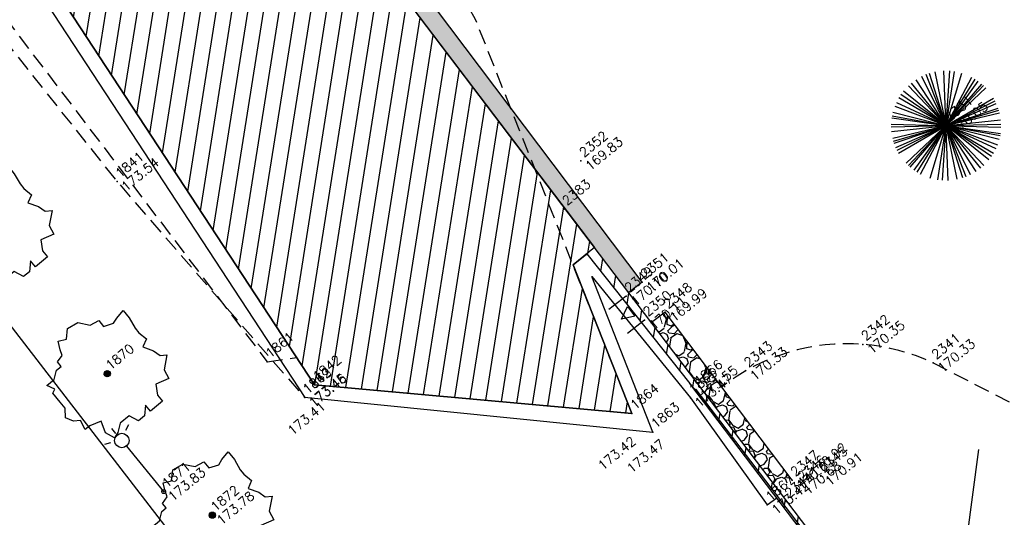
# Model space of a CAD drawing. Header units: feet. Extents: x 529188 to 529675, y 139816 to 140273.
# Tile 10 of 118: x 529319 to 529351, y 140005 to 140021. Entities that reach past the tile are written whole.
import ezdxf
from ezdxf.enums import TextEntityAlignment as Align

# ---------------------------------------------------------------- set-up
doc = ezdxf.new("R2010")
doc.units = ezdxf.units.FT
doc.header["$LTSCALE"] = 2
doc.header["$MEASUREMENT"] = 0
doc.header["$PDSIZE"] = 0.1
doc.linetypes.add('CACHE', pattern=[0.375, 0.25, -0.125])
doc.linetypes.add('CONTINU', pattern=[0])
doc.layers.get('0').update_dxf_attribs({"linetype": 'CONTINUOUS'})
for name, color, linetype in [('ARBRES', 70, 'CONTINUOUS'), ('BATI', 10, 'CONTINUOUS'), ('BATI-HACHURES', 30, 'CONTINUOUS'), ('BORD_TOIT', 244, 'CACHE'), ('BORDURETTE', 20, 'CONTINUOUS'), ('CLOTURE', 1, 'CONTINUOUS'), ('ECLAIRAGE', 220, 'CONTINUOUS'), ('LIM_HERBE', 83, 'CACHE'), ('PORTES', 14, 'CONTINUOUS'), ('TALUS', 40, 'CONTINUOUS'), ('TALUS_BAS', 40, 'CACHE'), ('TOPOALT', 3, 'CONTINUOUS'), ('TOPOJIS', 7, 'CONTINUOUS'), ('TOPOJIS-GELE', 7, 'CONTINUOUS'), ('TOPOMAT', 142, 'CONTINUOUS')]:
    doc.layers.add(name, color=color, linetype=linetype)
doc.styles.get("Standard").update_dxf_attribs({"font": 'ROMANS.SHX'})

# ---------------------------------------------------------------- blocks, each defined once
blk = doc.blocks.new('TCPOINT')
at = {"color": 0}
blk.add_point((0, 0), dxfattribs=at)
at = {"layer": 'TOPOALT'}
blk.add_attdef('ALT', text='', height=0.3, dxfattribs=at).set_placement((0.1, -0.1), align=Align.TOP_LEFT)
at = {"layer": 'TOPOMAT'}
blk.add_attdef('MAT', (0.1, 0.1), '', height=0.3, dxfattribs=at)
blk = doc.blocks.new('189')
h = blk.add_hatch()
h.set_pattern_fill('ANSI31', color=256, scale=0.2, style=0)
h.set_pattern_definition([(45, (-527485.0704610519, -148351.7323628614), (-0.01767766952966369, 0.01767766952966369), [])])
edge = h.paths.add_edge_path()
edge.add_arc((0, 0), 0.1, 0, 360)
for p, q in [((-0.3113480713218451, 1.68127958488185), (-0.06226961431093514, 1.930358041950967)), ((-0.06226961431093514, 1.930358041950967), (0.3113480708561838, 1.868088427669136)), ((-0.6849657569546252, 1.55674035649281), (-0.560426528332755, 1.805818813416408)), ((-0.560426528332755, 1.805818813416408), (-0.3113480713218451, 1.68127958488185)), ((0.3113480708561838, 1.868088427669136), (0.5604265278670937, 1.55674035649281)), ((-0.9963138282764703, 1.307661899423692), (-0.7472353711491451, 1.36993151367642)), ((-0.9963138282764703, 1.120853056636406), (-0.9963138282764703, 1.307661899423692)), ((-0.7472353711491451, 1.36993151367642), (-0.6849657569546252, 1.55674035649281)), ((0.5604265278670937, 1.55674035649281), (0.8717745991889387, 1.494470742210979)), ((0.8717745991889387, 1.494470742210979), (0.8717745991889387, 1.245392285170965)), ((-1.43220112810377, 0.9340442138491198), (-1.183122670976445, 1.120853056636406)), ((-1.183122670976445, 1.120853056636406), (-0.9963138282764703, 1.120853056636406)), ((0.8717745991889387, 1.245392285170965), (1.183122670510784, 1.120853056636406)), ((1.183122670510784, 1.120853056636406), (1.369931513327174, 1.183122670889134)), ((1.369931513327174, 1.183122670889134), (1.681279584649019, 1.245392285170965)), ((1.681279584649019, 1.245392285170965), (1.681279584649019, 0.9340442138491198)), ((-1.743549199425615, 0.9340442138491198), (-1.43220112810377, 0.9340442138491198)), ((-1.61900997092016, 0.6849657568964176), (-1.743549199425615, 0.9340442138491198)), ((-1.743549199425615, 0.6226961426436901), (-1.61900997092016, 0.6849657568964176)), ((1.681279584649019, 0.9340442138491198), (1.619009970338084, 0.5604265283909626)), ((-1.743549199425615, 0.2490784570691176), (-1.743549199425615, 0.6226961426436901)), ((1.619009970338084, 0.5604265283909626), (1.619009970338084, 0.3736176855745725)), ((1.619009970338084, 0.3736176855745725), (1.681279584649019, 0.06226961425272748)), ((-1.930358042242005, -0.2490784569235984), (-1.743549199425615, 0)), ((-1.743549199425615, 0), (-1.743549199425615, 0.2490784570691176)), ((1.681279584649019, 0.06226961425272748), (1.432201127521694, -0.06226961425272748)), ((-1.805818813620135, -0.498156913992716), (-1.930358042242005, -0.2490784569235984)), ((1.432201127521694, -0.06226961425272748), (1.619009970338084, -0.3736176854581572)), ((-1.61900997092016, -0.6226961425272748), (-1.805818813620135, -0.498156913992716)), ((-1.68127958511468, -0.9340442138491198), (-1.61900997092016, -0.6226961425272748)), ((1.619009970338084, -0.3736176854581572), (1.681279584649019, -0.6226961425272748)), ((1.681279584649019, -0.6226961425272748), (1.868088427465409, -0.7472353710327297)), ((-1.49447074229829, -0.9340442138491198), (-1.68127958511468, -0.9340442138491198)), ((-1.120853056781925, -1.058583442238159), (-1.49447074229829, -0.9340442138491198)), ((1.868088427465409, -0.7472353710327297), (1.494470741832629, -1.058583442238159)), ((-1.24539228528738, -1.432201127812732), (-1.120853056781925, -1.058583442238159)), ((0.9963138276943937, -1.245392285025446), (0.8095049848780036, -1.556740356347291)), ((1.432201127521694, -1.369931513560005), (0.9963138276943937, -1.245392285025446)), ((1.494470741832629, -1.058583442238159), (1.432201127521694, -1.369931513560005)), ((-1.120853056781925, -1.743549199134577), (-1.24539228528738, -1.432201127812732)), ((-0.6849657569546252, -1.494470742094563), (-0.9340442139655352, -1.68127958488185)), ((-0.3113480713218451, -1.494470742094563), (-0.6849657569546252, -1.494470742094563)), ((-0.1868088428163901, -1.805818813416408), (-0.3113480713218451, -1.494470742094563)), ((0.3113480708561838, -1.556740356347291), (0.06226961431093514, -1.805818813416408)), ((0.3113480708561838, -1.805818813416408), (0.3113480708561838, -1.556740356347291)), ((0.8095049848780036, -1.556740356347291), (0.8095049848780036, -1.805818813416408)), ((-0.9340442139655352, -1.68127958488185), (-1.120853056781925, -1.743549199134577)), ((0.06226961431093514, -1.805818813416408), (-0.1868088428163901, -1.805818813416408)), ((0.8095049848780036, -1.805818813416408), (0.3113480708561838, -1.805818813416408))]:
    blk.add_line(p, q)
blk.add_circle((0, 0), 0.1)
blk = doc.blocks.new('425')
at = {"ltscale": 3}
for p, q in [((-0.005544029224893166, 2.407491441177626), (-0.005544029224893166, 2.620921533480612)), ((0, 1.885346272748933), (0, 0))]:
    blk.add_line(p, q, dxfattribs=at)
at = {"linetype": 'CONTINU', "ltscale": 3}
for p, q in [((-0.3235438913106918, 2.290787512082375), (-0.5124435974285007, 2.37640800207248)), ((0.3124558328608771, 2.290787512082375), (0.5013555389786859, 2.37640800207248))]:
    blk.add_line(p, q, dxfattribs=at)
for centre, radius in [((0, 2.117915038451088), 0.2325687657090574), ((0, 0), 0.06209261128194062)]:
    blk.add_circle(centre, radius, dxfattribs=at)
blk = doc.blocks.new('192')
for p, q in [((-0.7681067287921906, 1.58375306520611), (0.7680246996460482, -1.583583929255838)), ((-0.6474089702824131, -1.636802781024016), (0.6473398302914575, 1.636627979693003)), ((0.6096374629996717, -1.651243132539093), (-0.6095723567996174, 1.651066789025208)), ((-0.545113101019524, -1.673652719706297), (0.54505488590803, 1.67347398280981)), ((0.4945042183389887, -1.689297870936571), (-0.4944514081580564, 1.689117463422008)), ((-0.3985733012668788, -1.714468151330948), (0.3985307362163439, 1.7142850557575)), ((0.3612881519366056, -1.722710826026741), (-0.3612495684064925, 1.722526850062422)), ((-0.1863763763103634, -1.750292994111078), (0.1863564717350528, 1.750106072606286)), ((0.1289619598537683, -1.755457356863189), (-0.1289481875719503, 1.755269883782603)), ((0, -1.760187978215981), (0, 1.759999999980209)), ((-1.202800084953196, -1.285120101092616), (1.202671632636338, 1.2849828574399)), ((-1.188758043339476, 1.298120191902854), (1.188631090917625, -1.297981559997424)), ((-1.138310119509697, 1.342576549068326), (1.138188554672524, -1.342433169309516)), ((-1.062218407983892, -1.403550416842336), (1.062104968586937, 1.403400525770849)), ((-1.045927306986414, 1.415732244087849), (1.045815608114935, -1.415581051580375)), ((-0.8792682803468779, 1.524843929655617), (0.8791743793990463, -1.524681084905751)), ((-0.8218147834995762, -1.556561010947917), (0.8217270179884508, 1.556394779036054)), ((-1.473230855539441, 0.9632510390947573), (1.473073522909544, -0.963148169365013)), ((-1.462339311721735, -0.9797068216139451), (1.462183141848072, 0.9796021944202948)), ((-1.389329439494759, 1.08075225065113), (1.389181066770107, -1.080636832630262)), ((-1.329362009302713, 1.153715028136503), (1.32922004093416, -1.153591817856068)), ((-1.308887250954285, -1.176892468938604), (1.308747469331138, 1.176766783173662)), ((-1.623640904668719, -0.679744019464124), (1.623467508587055, 0.6796714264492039)), ((-1.621306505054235, 0.6852933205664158), (1.621133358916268, -0.6852201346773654)), ((-1.583222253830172, 0.7692002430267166), (1.583053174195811, -0.7691180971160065)), ((-1.71789659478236, 0.3835270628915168), (1.717713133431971, -0.3834861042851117)), ((-1.701300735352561, -0.4514836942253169), (1.701119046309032, 0.451435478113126)), ((-1.695044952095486, 0.4744305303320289), (1.694863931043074, -0.474379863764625)), ((-1.66666008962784, -0.5661323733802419), (1.666482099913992, 0.5660719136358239)), ((-1.64661944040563, 0.6220177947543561), (1.646443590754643, -0.621951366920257)), ((-1.755651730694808, -0.1262882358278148), (1.755464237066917, 0.1262747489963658)), ((-1.745061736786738, -0.2302634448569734), (1.744875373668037, 0.2302388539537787)), ((-1.737083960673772, 0.2842552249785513), (1.736898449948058, -0.2842248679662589)), ((-1.734205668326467, -0.3013178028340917), (1.734020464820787, 0.3012856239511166)), ((0, 0), (1.138188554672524, -1.342433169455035))]:
    blk.add_line(p, q)
blk = doc.blocks.new('*X27')
at = {"color": 0}
for p, q in [((527495.8564824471, 148357.8222662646), (527495.8711237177, 148357.8369075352)), ((527495.8564824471, 148357.7869109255), (527495.8946939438, 148357.8251224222)), ((527495.8564824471, 148357.7515555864), (527495.91826417, 148357.8133373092)), ((527495.8564824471, 148357.7162002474), (527495.941834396, 148357.8015521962)), ((527495.8564824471, 148357.6808449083), (527495.965404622, 148357.7897670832)), ((527495.8564824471, 148357.6454895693), (527495.9889748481, 148357.7779819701)), ((527495.8564824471, 148357.6101342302), (527496.0125450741, 148357.7661968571)), ((527495.8564824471, 148357.5747788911), (527496.0361153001, 148357.7544117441)), ((527495.8564824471, 148357.5394235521), (527496.0596855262, 148357.7426266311)), ((527495.8564824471, 148357.504068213), (527496.0832557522, 148357.7308415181)), ((527495.8564824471, 148357.468712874), (527496.1068259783, 148357.7190564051)), ((527495.8782237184, 148357.4550988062), (527496.1303962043, 148357.707271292)), ((527495.9489343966, 148357.4904541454), (527496.1539664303, 148357.695486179)), ((527496.0196450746, 148357.5258094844), (527496.1775366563, 148357.683701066)), ((527496.0903557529, 148357.5611648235), (527496.2011068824, 148357.671915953)), ((527496.161066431, 148357.5965201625), (527496.2246771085, 148357.66013084)), ((527496.2317771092, 148357.6318755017), (527496.2482473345, 148357.648345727))]:
    blk.add_line(p, q, dxfattribs=at)
blk = doc.blocks.new('320')
for p, q in [((0, 0), (0, -0.6999930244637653)), ((1, 0), (1, -0.6999930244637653)), ((0.5, -0.5715549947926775), (0.2999999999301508, -0.1715549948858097)), ((0.2999999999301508, -0.1715549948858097), (0.7000000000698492, -0.1715549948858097)), ((0.7000000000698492, -0.1715549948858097), (0.5, -0.5715549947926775))]:
    blk.add_line(p, q)
at = {"rotation": 269.9999999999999}
blk.add_blockref('*X27', (-148357.1442281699, 527495.6849274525), dxfattribs=at)

msp = doc.modelspace()

# ---------------------------------------------------------------- hatches: boundary and pattern name
h = msp.add_hatch()
h.set_pattern_fill('GRAVEL', color=254, angle=39.33073407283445, style=0)
h.set_pattern_definition([(267.3435340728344, (529324.4788173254, 140024.3612451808), (-0.4838376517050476, -12.03187005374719), [0.134536, -13.319088]), (224.3004340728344, (529324.4725818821, 140024.2268535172), (8.648214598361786, 8.379044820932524), [0.230868, -22.855925]), (171.8411340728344, (529324.3073527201, 140024.0656104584), (14.70675643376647, -2.170557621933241), [0.162788, -16.116032]), (306.6044340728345, (529324.1641365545, 140023.6250549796), (-11.90242047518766, 16.10380050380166), [0.210238, -20.813558]), (332.1644340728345, (529324.2894986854, 140023.4562819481), (-11.47305765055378, 6.113015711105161), [0.206155, -20.409373]), (36.60443407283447, (529324.4717999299, 140023.3600205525), (-16.10380050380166, -11.90242047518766), [0.210238, -20.813558]), (77.02493407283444, (529324.6405729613, 140023.4853826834), (-3.717557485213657, -15.97434710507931), [0.2780289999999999, -27.524849]), (111.5860340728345, (529324.7029977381, 140023.7563128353), (-8.528996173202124, 21.45358266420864), [0.262488, -25.986321]), (160.7603340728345, (529324.6064287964, 140024.0003915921), (-14.42735240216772, 4.985128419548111), [0.21095, -20.884073]), (214.5671340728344, (529324.4072605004, 140024.0699041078), (9.142295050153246, 6.198261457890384), [0.240832, -11.800763]), (261.7281340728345, (529324.2089444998, 140023.9332631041), (-2.310260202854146, -16.11405287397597), [0.311448, -30.833375]), (178.1448340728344, (529324.936239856, 140024.244777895), (-9.217278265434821, 0.2044269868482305), [0.106301, -10.523844]), (210.7999340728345, (529324.8299941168, 140024.248219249), (11.32309994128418, 6.692338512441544), [0.202237, -20.021511]), (264.3307340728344, (529324.6562801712, 140024.1446650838), (0.6337960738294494, -0.7735005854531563), [0.141421, -1.272792]), (242.5293340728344, (529324.5260796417, 140024.1931194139), (2.599908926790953, 4.715980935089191), [0.076158, -7.539615]), (331.1321340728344, (529324.4909484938, 140024.1255486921), (-2.674888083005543, 1.686705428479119), [0.107703, -5.277462]), (70.29453407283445, (529324.5852680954, 140024.0735504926), (1.052906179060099, 3.448388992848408), [0.174929, -5.656022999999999]), (200.8958340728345, (529324.6442515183, 140024.2382349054), (2.180795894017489, 0.4940929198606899), [0.126491, -3.035787]), (55.72023407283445, (529324.042318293, 140023.7579470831), (5.833622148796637, 8.65845556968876), [0.1772, -17.542845]), (109.6769340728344, (529324.142123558, 140023.9043673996), (3.877758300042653, -11.043685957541), [0.148661, -14.717408]), (332.5293340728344, (529324.5174923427, 140024.3929349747), (-4.715980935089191, 2.599908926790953), [0.152315, -7.463458]), (22.94123407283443, (529324.6526337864, 140024.3226726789), (-9.636388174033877, -4.017464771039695), [0.1772, -17.542845]), (18.77473407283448, (529324.4352717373, 140023.2783768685), (-5.135092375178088, -1.621982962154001), [0.17088, -8.373124]), (334.1058340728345, (529324.5970595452, 140023.3333741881), (-10.83925251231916, 5.339532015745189), [0.143178, -14.174643]), (106.1321340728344, (529325.1590232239, 140023.6257725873), (-1.621977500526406, 5.135094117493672), [0.152315, -7.463458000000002]), (56.68473407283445, (529325.1167018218, 140023.7720903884), (-7.520326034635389, -11.33334482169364), [0.167631, -16.59542399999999]), (108.7747340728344, (529324.7800080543, 140023.3152126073), (1.621982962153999, -5.135092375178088), [0.08544, -8.458563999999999]), (140.6406340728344, (529325.1126132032, 140023.5877448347), (-3.30868250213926, 2.460207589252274), [0.05099, -5.048029]), (205.2945340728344, (529325.0731884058, 140023.6200818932), (2.954296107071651, 1.127889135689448), [0.206155, -3.91695]), (225.3397340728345, (529324.8867985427, 140023.531997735), (7.101207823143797, 7.11145843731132), [0.19105, -18.913923]), (343.0208340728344, (529324.6423097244, 140024.0039354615), (-2.041092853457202, 0.9132036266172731), [0.144222, -3.461329]), (32.48793407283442, (529324.7802452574, 140023.9618190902), (14.41710221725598, 9.227522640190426), [0.251794, -24.927563]), (100.2761340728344, (529324.9926342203, 140024.0970630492), (1.342569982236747, -7.949686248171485), [0.102956, -10.192674]), (129.3307340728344, (529324.9742676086, 140024.1983678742), (-1.407296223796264, 0.1397044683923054), [0.06, -0.94]), (159.5871340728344, (529324.8523146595, 140023.5425268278), (7.530570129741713, -2.879324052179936), [0.138924, -13.75352]), (87.34353407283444, (529324.7221141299, 140023.5909811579), (0.4838376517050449, 12.03187005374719), [0.269072, -13.184552]), (39.33073407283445, (529324.7345850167, 140023.8597644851), (0.1397044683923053, 1.407296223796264), [0.26, -0.74]), (4.635534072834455, (529324.9356951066, 140024.0245514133), (-12.17157562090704, -0.9234460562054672), [0.158114, -15.653274]), (293.3853340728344, (529325.0932917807, 140024.0373298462), (1.761683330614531, -3.727797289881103), [0.145602, -7.134508]), (246.9767340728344, (529325.1510831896, 140023.9036879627), (-8.358539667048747, -19.77712844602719), [0.237065, -23.469474]), (214.7568340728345, (529325.0583656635, 140023.6855057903), (-10.68929751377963, -7.465850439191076), [0.2507989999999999, -24.82907399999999])])
h.paths.add_polyline_path([(529338.7628375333, 140012.1923486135), (529339.1933793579, 140012.5192267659), (529325.9236524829, 140030.127659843), (529325.4302866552, 140029.7530841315)])
h = msp.add_hatch()
h.set_pattern_fill('GRAVEL', color=254, angle=39.33073407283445, style=0)
h.set_pattern_definition([(267.3435340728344, (529340.3663488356, 140025.3643260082), (-0.4838376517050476, -12.03187005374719), [0.134536, -13.319088]), (224.3004340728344, (529340.3601133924, 140025.2299343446), (8.648214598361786, 8.379044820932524), [0.230868, -22.855925]), (171.8411340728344, (529340.1948842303, 140025.0686912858), (14.70675643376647, -2.170557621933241), [0.162788, -16.116032]), (306.6044340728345, (529340.0516680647, 140024.628135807), (-11.90242047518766, 16.10380050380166), [0.210238, -20.813558]), (332.1644340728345, (529340.1770301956, 140024.4593627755), (-11.47305765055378, 6.113015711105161), [0.206155, -20.409373]), (36.60443407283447, (529340.35933144, 140024.36310138), (-16.10380050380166, -11.90242047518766), [0.210238, -20.813558]), (77.02493407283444, (529340.5281044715, 140024.4884635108), (-3.717557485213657, -15.97434710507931), [0.2780289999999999, -27.524849]), (111.5860340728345, (529340.5905292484, 140024.7593936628), (-8.528996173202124, 21.45358266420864), [0.262488, -25.986321]), (160.7603340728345, (529340.4939603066, 140025.0034724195), (-14.42735240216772, 4.985128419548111), [0.21095, -20.884073]), (214.5671340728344, (529340.2947920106, 140025.0729849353), (9.142295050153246, 6.198261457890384), [0.240832, -11.800763]), (261.7281340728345, (529340.0964760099, 140024.9363439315), (-2.310260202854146, -16.11405287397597), [0.311448, -30.833375]), (178.1448340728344, (529340.8237713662, 140025.2478587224), (-9.217278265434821, 0.2044269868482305), [0.106301, -10.523844]), (210.7999340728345, (529340.717525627, 140025.2513000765), (11.32309994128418, 6.692338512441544), [0.202237, -20.021511]), (264.3307340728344, (529340.5438116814, 140025.1477459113), (0.6337960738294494, -0.7735005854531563), [0.141421, -1.272792]), (242.5293340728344, (529340.4136111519, 140025.1962002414), (2.599908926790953, 4.715980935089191), [0.076158, -7.539615]), (331.1321340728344, (529340.378480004, 140025.1286295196), (-2.674888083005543, 1.686705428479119), [0.107703, -5.277462]), (70.29453407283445, (529340.4727996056, 140025.0766313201), (1.052906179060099, 3.448388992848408), [0.174929, -5.656022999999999]), (200.8958340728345, (529340.5317830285, 140025.2413157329), (2.180795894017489, 0.4940929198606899), [0.126491, -3.035787]), (55.72023407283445, (529339.9298498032, 140024.7610279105), (5.833622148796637, 8.65845556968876), [0.1772, -17.542845]), (109.6769340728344, (529340.0296550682, 140024.907448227), (3.877758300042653, -11.043685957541), [0.148661, -14.717408]), (332.5293340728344, (529340.405023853, 140025.3960158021), (-4.715980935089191, 2.599908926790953), [0.152315, -7.463458]), (22.94123407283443, (529340.5401652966, 140025.3257535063), (-9.636388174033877, -4.017464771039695), [0.1772, -17.542845]), (18.77473407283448, (529340.3228032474, 140024.2814576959), (-5.135092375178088, -1.621982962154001), [0.17088, -8.373124]), (334.1058340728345, (529340.4845910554, 140024.3364550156), (-10.83925251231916, 5.339532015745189), [0.143178, -14.174643]), (106.1321340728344, (529341.0465547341, 140024.6288534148), (-1.621977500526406, 5.135094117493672), [0.152315, -7.463458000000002]), (56.68473407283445, (529341.004233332, 140024.7751712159), (-7.520326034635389, -11.33334482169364), [0.167631, -16.59542399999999]), (108.7747340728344, (529340.6675395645, 140024.3182934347), (1.621982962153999, -5.135092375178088), [0.08544, -8.458563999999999]), (140.6406340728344, (529341.0001447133, 140024.5908256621), (-3.30868250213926, 2.460207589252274), [0.05099, -5.048029]), (205.2945340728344, (529340.960719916, 140024.6231627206), (2.954296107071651, 1.127889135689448), [0.206155, -3.91695]), (225.3397340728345, (529340.7743300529, 140024.5350785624), (7.101207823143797, 7.11145843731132), [0.19105, -18.913923]), (343.0208340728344, (529340.5298412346, 140025.0070162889), (-2.041092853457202, 0.9132036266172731), [0.144222, -3.461329]), (32.48793407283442, (529340.6677767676, 140024.9648999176), (14.41710221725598, 9.227522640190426), [0.251794, -24.927563]), (100.2761340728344, (529340.8801657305, 140025.1001438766), (1.342569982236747, -7.949686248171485), [0.102956, -10.192674]), (129.3307340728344, (529340.8617991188, 140025.2014487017), (-1.407296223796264, 0.1397044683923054), [0.06, -0.94]), (159.5871340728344, (529340.7398461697, 140024.5456076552), (7.530570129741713, -2.879324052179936), [0.138924, -13.75352]), (87.34353407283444, (529340.6096456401, 140024.5940619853), (0.4838376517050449, 12.03187005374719), [0.269072, -13.184552]), (39.33073407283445, (529340.6221165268, 140024.8628453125), (0.1397044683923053, 1.407296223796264), [0.26, -0.74]), (4.635534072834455, (529340.8232266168, 140025.0276322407), (-12.17157562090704, -0.9234460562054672), [0.158114, -15.653274]), (293.3853340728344, (529340.9808232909, 140025.0404106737), (1.761683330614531, -3.727797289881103), [0.145602, -7.134508]), (246.9767340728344, (529341.0386146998, 140024.9067687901), (-8.358539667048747, -19.77712844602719), [0.237065, -23.469474]), (214.7568340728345, (529340.9458971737, 140024.6885866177), (-10.68929751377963, -7.465850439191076), [0.2507989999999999, -24.82907399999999])])
h.paths.add_polyline_path([(529339.4961996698, 140011.2264135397), (529339.9339985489, 140011.5588014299), (529344.009727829, 140006.168487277), (529343.5825431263, 140005.8441579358)])
at = {"layer": 'BATI-HACHURES'}
h = msp.add_hatch(dxfattribs=at)
h.set_pattern_fill('ANSI31', color=256, scale=4, angle=35.99999999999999, style=0)
h.set_pattern_definition([(80.99999999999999, (0, 0), (-0.4938441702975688, 0.07821723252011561), [])])
h.paths.add_polyline_path([(529309.6865183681, 140047.1218154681), (529294.0957603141, 140035.1580378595), (529295.9341393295, 140032.7414377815), (529311.303255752, 140044.366157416), (529317.02037389, 140040.648420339), (529309.846867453, 140037.934731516), (529328.669764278, 140009.230307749), (529338.867877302, 140008.310619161), (529336.9738251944, 140013.078178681), (529337.4134897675, 140013.4288549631), (529340.7275932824, 140009.2737581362), (529351.395842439, 139995.222260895), (529351.555134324, 139995.34319929), (529321.000020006, 140035.588332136), (529320.6097548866, 140035.2920330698), (529320.2653378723, 140035.7462102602), (529321.099579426, 140036.328092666), (529332.2576004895, 140044.7895750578), (529332.8480658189, 140044.0109379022), (529330.818461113, 140042.467174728), (529335.054128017, 140036.898490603), (529341.813280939, 140042.065214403), (529337.5899298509, 140047.6177067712), (529335.616039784, 140046.1163214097), (529335.0286272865, 140046.8909328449), (529355.9366893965, 140062.7461815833), (529356.5253407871, 140061.9699364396), (529354.519490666, 140060.444497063), (529358.748190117, 140054.884041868), (529365.427176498, 140060.07202881), (529361.341794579, 140065.548450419), (529358.604795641, 140063.5513518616), (529358.0183101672, 140064.3247408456), (529364.806779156, 140069.4726528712), (529379.6617135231, 140080.728600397), (529380.2583743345, 140079.9409096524), (529378.258374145, 140078.407808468), (529382.495664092, 140072.812566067), (529389.272870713, 140077.995394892), (529385.007293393, 140083.581196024), (529383.0072932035, 140082.0480948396), (529382.4226321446, 140082.8199439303), (529402.759805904, 140098.2249676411), (529403.3879901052, 140097.4046573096), (529401.994777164, 140096.34900812), (529404.732128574, 140092.7380453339), (529390.411130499, 140081.865241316), (529394.858151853, 140075.936696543), (529403.978742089, 140083.008135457), (529405.9281208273, 140080.4938685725), (529396.772033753, 140073.394908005), (529399.995635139, 140069.125215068), (529409.1162253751, 140076.196653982), (529411.0656041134, 140073.6823870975), (529402.04918053, 140066.71299331), (529405.2394652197, 140062.5204200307), (529424.929498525, 140077.503297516), (529411.6725092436, 140094.9274867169), (529412.969844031, 140095.912399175), (529408.766238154, 140101.479801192), (529406.7329205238, 140099.9450184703), (529406.16244793, 140100.740931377), (529413.2647199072, 140106.2719399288), (529405.0436369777, 140116.8284896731), (529403.8790116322, 140118.3626678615), (529396.8277903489, 140113.0095021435), (529396.2094615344, 140113.8236842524), (529398.224287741, 140115.35383959), (529393.997260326, 140120.919761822), (529387.2569257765, 140115.7908451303), (529391.441671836, 140110.213862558), (529392.8189237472, 140111.2472976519), (529393.4279425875, 140110.4356623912), (529373.1557079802, 140095.0469015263), (529372.5221125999, 140095.8841919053), (529374.527904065, 140097.393132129), (529370.329834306, 140102.973507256), (529363.553716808, 140097.851809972), (529367.800348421, 140092.264620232), (529369.7986522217, 140093.783462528), (529370.4340244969, 140092.9475187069), (529359.1771359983, 140084.661349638), (529349.4263669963, 140077.1238511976), (529348.8353181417, 140077.9055552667), (529350.821484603, 140079.407301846), (529346.596598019, 140084.995014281), (529339.809686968, 140079.860155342), (529344.046363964, 140074.271650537), (529346.0943683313, 140075.8242541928), (529346.6854171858, 140075.0425501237), (529325.7601842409, 140059.1039860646), (529325.1255843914, 140059.9405164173), (529327.100290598, 140061.457300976), (529322.795366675, 140067.06189389), (529316.084386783, 140061.92186627), (529320.296489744, 140056.36946663), (529322.3439973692, 140057.9227253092), (529322.9785972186, 140057.0861949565)])

# ---------------------------------------------------------------- linework, layer by layer
at = {"layer": 'BATI'}
for p, q in [((529351.555134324, 139995.34319929), (529321.000020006, 140035.588332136)), ((529351.395842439, 139995.222260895), (529340.7275932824, 140009.2737581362))]:
    msp.add_line(p, q, dxfattribs=at)
at = {"layer": 'BATI', "flags": 128}
for points in [[(529335.0286272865, 140046.8909328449), (529335.616039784, 140046.1163214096), (529337.5899298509, 140047.6177067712), (529341.813280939, 140042.065214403), (529335.054128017, 140036.898490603), (529330.818461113, 140042.467174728), (529332.8480658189, 140044.0109379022), (529332.2576004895, 140044.7895750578), (529320.2653378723, 140035.7462102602), (529320.6268498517, 140035.3050119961), (529321.000020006, 140035.588332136), (529324.4551331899, 140031.0374904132), (529337.6692022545, 140013.6328111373), (529336.9738251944, 140013.0781786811), (529338.867877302, 140008.310619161), (529328.669764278, 140009.230307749), (529309.846867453, 140037.934731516), (529316.9835390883, 140040.6344859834), (529311.303255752, 140044.366157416), (529295.9341393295, 140032.7414377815), (529294.0957603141, 140035.1580378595), (529322.9785972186, 140057.0861949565)], [(529317.02037389, 140040.648420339), (529309.846867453, 140037.934731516), (529328.669764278, 140009.230307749), (529338.867877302, 140008.310619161)], [(529338.867877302, 140008.310619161), (529336.9738251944, 140013.078178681), (529337.4134897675, 140013.4288549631), (529340.7275932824, 140009.2737581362)]]:
    msp.add_lwpolyline(points, dxfattribs=at)
at = {"layer": 'BORD_TOIT', "flags": 128}
msp.add_lwpolyline([(529338.867877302, 140008.310619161), (529333.835058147, 140020.978837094), (529330.722156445, 140026.15335738), (529327.007285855, 140031.130234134, 0.01442975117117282), (529324.79983659, 140033.644401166, 0.04396910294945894), (529317.02037389, 140040.648420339)], format="xyb", dxfattribs=at)
for points in [[(529306.920459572, 140036.533741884), (529327.150835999, 140009.968667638)], [(529327.150835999, 140009.968667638), (529328.0951495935, 140010.1065800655)]]:
    msp.add_lwpolyline(points, dxfattribs=at)
at = {"layer": 'BORDURETTE', "flags": 128}
for points in [[(529304.042253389, 140022.579863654), (529314.31245767, 140030.260370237), (529328.357950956, 140008.81805249)], [(529339.193379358, 140012.519226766), (529325.923652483, 140030.127659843)], [(529339.533999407, 140007.711812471), (529337.5776469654, 140012.7011067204), (529337.5776469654, 140012.7011067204), (529340.74304275, 140008.814094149)], [(529339.193379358, 140012.519226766), (529338.7628375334, 140012.1923486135)], [(529339.933998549, 140011.55880143), (529339.4961996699, 140011.2264135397)], [(529344.009727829, 140006.168487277), (529339.933998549, 140011.55880143)], [(529328.346984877, 140008.829285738), (529339.533999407, 140007.7118124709)], [(529340.74304275, 140008.814094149), (529343.21215955, 140005.374586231)], [(529343.2121595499, 140005.374586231), (529343.513971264, 140005.6037292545)]]:
    msp.add_lwpolyline(points, dxfattribs=at)
msp.add_lwpolyline([(529308.80852762, 140024.231913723), (529351.311122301, 139969.095817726), (529347.415993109, 139966.115639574, 0.2337213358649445), (529353.750674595, 139961.81723884, 0.193120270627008), (529359.990489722, 139963.374408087), (529398.365101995, 139992.011684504)], format="xyb", dxfattribs=at)
at = {"layer": 'CLOTURE'}
msp.add_line((529340.916853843, 140009.080638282), (529352.679571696, 139993.664875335), dxfattribs=at)
at = {"layer": 'LIM_HERBE', "flags": 128}
msp.add_lwpolyline([(529308.937650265, 140024.381841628), (529312.86477803, 140025.934219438), (529314.552333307, 140023.469077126), (529316.385657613, 140023.219949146), (529322.330479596, 140015.755214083), (529328.346984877, 140008.829285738), (529328.357950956, 140008.81805249)], dxfattribs=at)
at = {"layer": 'TALUS'}
msp.add_line((529349.0078025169, 139999.5538088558), (529350.0019378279, 140007.1535195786), dxfattribs=at)
at = {"layer": 'TALUS_BAS', "flags": 128}
msp.add_lwpolyline([(529367.70028413, 139983.339035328), (529358.056831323, 140001.575433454), (529355.200201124, 140005.275144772), (529352.273300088, 140008.015348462), (529348.542082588, 140009.930178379, 0.09045072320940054), (529346.281598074, 140010.52787223, 0.1880878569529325), (529341.7500004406, 140009.1570666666)], format="xyb", dxfattribs=at)

# ---------------------------------------------------------------- block references
at = {"layer": 'ARBRES', "rotation": 39.33073407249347}
for name, p in [('192', (529348.954984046, 140017.550823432)), ('189', (529318.324997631, 140014.216515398)), ('189', (529322.016784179, 140009.586699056)), ('189', (529325.391103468, 140005.043959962))]:
    msp.add_blockref(name, p, dxfattribs=at)
at = {"layer": 'ECLAIRAGE', "rotation": 39.33073407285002}
msp.add_blockref('425', (529323.828185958, 140005.802629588), dxfattribs=at)
at = {"layer": 'PORTES', "xscale": 0.9702957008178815, "rotation": 307.4039031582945}
msp.add_blockref('320', (529338.68557058, 140012.074182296), dxfattribs=at)
at = {"layer": 'TOPOJIS'}
ref = msp.add_blockref('TCPOINT', (529348.954984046, 140017.550823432), dxfattribs=at)
ref.add_attrib('MAT', '2331', (529349.054984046, 140017.650823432), dxfattribs={"layer": 'TOPOMAT', "height": 0.3, "rotation": 39.33073407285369})
ref.add_attrib('ALT', '170.05', dxfattribs={"layer": 'TOPOALT', "height": 0.3, "rotation": 39.33073407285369}).set_placement((529349.054984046, 140017.450823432), align=Align.TOP_LEFT)
ref = msp.add_blockref('TCPOINT', (529337.228816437, 140016.416761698), dxfattribs=at)
ref.add_attrib('MAT', '2352', (529337.3288164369, 140016.516761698), dxfattribs={"layer": 'TOPOMAT', "height": 0.3, "rotation": 39.33073407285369})
ref.add_attrib('ALT', '169.83', dxfattribs={"layer": 'TOPOALT', "height": 0.3, "rotation": 39.33073407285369}).set_placement((529337.3288164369, 140016.316761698), align=Align.TOP_LEFT)
ref = msp.add_blockref('TCPOINT', (529322.330479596, 140015.755214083), dxfattribs=at)
ref.add_attrib('MAT', '1841', (529322.430479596, 140015.855214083), dxfattribs={"layer": 'TOPOMAT', "height": 0.3, "rotation": 39.33073407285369})
ref.add_attrib('ALT', '173.54', dxfattribs={"layer": 'TOPOALT', "height": 0.3, "rotation": 39.33073407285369}).set_placement((529322.430479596, 140015.655214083), align=Align.TOP_LEFT)
ref = msp.add_blockref('TCPOINT', (529336.677827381, 140014.86764843), dxfattribs=at)
ref.add_attrib('MAT', '2383', (529336.7778273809, 140014.96764843), dxfattribs={"layer": 'TOPOMAT', "height": 0.3, "rotation": 39.33073407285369})
ref = msp.add_blockref('TCPOINT', (529339.193379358, 140012.519226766), dxfattribs=at)
ref.add_attrib('MAT', '2351', (529339.293379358, 140012.619226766), dxfattribs={"layer": 'TOPOMAT', "height": 0.3, "rotation": 39.33073407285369})
ref.add_attrib('ALT', '170.01', dxfattribs={"layer": 'TOPOALT', "height": 0.3, "rotation": 39.33073407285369}).set_placement((529339.293379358, 140012.419226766), align=Align.TOP_LEFT)
ref = msp.add_blockref('TCPOINT', (529339.933998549, 140011.55880143), dxfattribs=at)
ref.add_attrib('MAT', '2348', (529340.033998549, 140011.65880143), dxfattribs={"layer": 'TOPOMAT', "height": 0.3, "rotation": 39.33073407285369})
ref.add_attrib('ALT', '169.99', dxfattribs={"layer": 'TOPOALT', "height": 0.3, "rotation": 39.33073407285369}).set_placement((529340.033998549, 140011.45880143), align=Align.TOP_LEFT)
ref = msp.add_blockref('TCPOINT', (529346.281598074, 140010.52787223), dxfattribs=at)
ref.add_attrib('MAT', '2342', (529346.381598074, 140010.62787223), dxfattribs={"layer": 'TOPOMAT', "height": 0.3, "rotation": 39.33073407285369})
ref.add_attrib('ALT', '170.35', dxfattribs={"layer": 'TOPOALT', "height": 0.3, "rotation": 39.33073407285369}).set_placement((529346.381598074, 140010.42787223), align=Align.TOP_LEFT)
ref = msp.add_blockref('TCPOINT', (529327.150835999, 140009.968667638), dxfattribs=at)
ref.add_attrib('MAT', '1861', (529327.250835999, 140010.068667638), dxfattribs={"layer": 'TOPOMAT', "height": 0.3, "rotation": 39.33073407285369})
ref = msp.add_blockref('TCPOINT', (529348.542082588, 140009.930178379), dxfattribs=at)
ref.add_attrib('MAT', '2341', (529348.6420825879, 140010.030178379), dxfattribs={"layer": 'TOPOMAT', "height": 0.3, "rotation": 39.33073407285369})
ref.add_attrib('ALT', '170.33', dxfattribs={"layer": 'TOPOALT', "height": 0.3, "rotation": 39.33073407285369}).set_placement((529348.6420825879, 140009.830178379), align=Align.TOP_LEFT)
ref = msp.add_blockref('TCPOINT', (529322.016784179, 140009.586699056), dxfattribs=at)
ref.add_attrib('MAT', '1870', (529322.116784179, 140009.686699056), dxfattribs={"layer": 'TOPOMAT', "height": 0.3, "rotation": 39.33073407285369})
ref = msp.add_blockref('TCPOINT', (529328.669764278, 140009.230307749), dxfattribs=at)
ref.add_attrib('MAT', '1842', (529328.769764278, 140009.330307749), dxfattribs={"layer": 'TOPOMAT', "height": 0.3, "rotation": 39.33073407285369})
ref.add_attrib('ALT', '173.41', dxfattribs={"layer": 'TOPOALT', "height": 0.3, "rotation": 39.33073407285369}).set_placement((529327.7739421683, 140007.8195273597), align=Align.TOP_LEFT)
ref = msp.add_blockref('TCPOINT', (529338.867877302, 140008.310619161), dxfattribs=at)
ref.add_attrib('MAT', '1864', (529338.967877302, 140008.410619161), dxfattribs={"layer": 'TOPOMAT', "height": 0.3, "rotation": 39.33073407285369})
ref.add_attrib('ALT', '173.42', dxfattribs={"layer": 'TOPOALT', "height": 0.3, "rotation": 39.33073407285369}).set_placement((529337.7355590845, 140006.6999702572), align=Align.TOP_LEFT)
ref = msp.add_blockref('TCPOINT', (529339.533999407, 140007.711812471), dxfattribs=at)
ref.add_attrib('MAT', '1863', (529339.633999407, 140007.811812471), dxfattribs={"layer": 'TOPOMAT', "height": 0.3, "rotation": 39.33073407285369})
ref.add_attrib('ALT', '173.47', dxfattribs={"layer": 'TOPOALT', "height": 0.3, "rotation": 39.33073407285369}).set_placement((529338.6636733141, 140006.6079721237), align=Align.TOP_LEFT)
ref = msp.add_blockref('TCPOINT', (529343.821676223, 140005.480976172), dxfattribs=at)
ref.add_attrib('MAT', '2344', (529343.9216762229, 140005.580976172), dxfattribs={"layer": 'TOPOMAT', "height": 0.3, "rotation": 39.33073407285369})
ref.add_attrib('ALT', '170.92', dxfattribs={"layer": 'TOPOALT', "height": 0.3, "rotation": 39.33073407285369}).set_placement((529344.5217435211, 140006.4980733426), align=Align.TOP_LEFT)
ref = msp.add_blockref('TCPOINT', (529323.828185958, 140005.802629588), dxfattribs=at)
ref.add_attrib('MAT', '1871', (529323.928185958, 140005.902629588), dxfattribs={"layer": 'TOPOMAT', "height": 0.3, "rotation": 39.33073407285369})
ref.add_attrib('ALT', '173.83', dxfattribs={"layer": 'TOPOALT', "height": 0.3, "rotation": 39.33073407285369}).set_placement((529323.928185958, 140005.702629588), align=Align.TOP_LEFT)
ref = msp.add_blockref('TCPOINT', (529325.391103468, 140005.043959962), dxfattribs=at)
ref.add_attrib('MAT', '1872', (529325.491103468, 140005.143959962), dxfattribs={"layer": 'TOPOMAT', "height": 0.3, "rotation": 39.33073407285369})
ref.add_attrib('ALT', '173.78', dxfattribs={"layer": 'TOPOALT', "height": 0.3, "rotation": 39.33073407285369}).set_placement((529325.491103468, 140004.943959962), align=Align.TOP_LEFT)
at = {"layer": 'TOPOJIS-GELE'}
ref = msp.add_blockref('TCPOINT', (529338.68557058, 140012.074182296), dxfattribs=at)
ref.add_attrib('MAT', '2349', (529338.7855705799, 140012.174182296), dxfattribs={"layer": 'TOPOMAT', "height": 0.3, "rotation": 39.33073407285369})
ref.add_attrib('ALT', '170.10', dxfattribs={"layer": 'TOPOALT', "height": 0.3, "rotation": 39.33073407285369}).set_placement((529338.7855705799, 140011.974182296), align=Align.TOP_LEFT)
ref = msp.add_blockref('TCPOINT', (529339.274957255, 140011.303405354), dxfattribs=at)
ref.add_attrib('MAT', '2350', (529339.374957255, 140011.403405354), dxfattribs={"layer": 'TOPOMAT', "height": 0.3, "rotation": 39.33073407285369})
ref.add_attrib('ALT', '170.11', dxfattribs={"layer": 'TOPOALT', "height": 0.3, "rotation": 39.33073407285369}).set_placement((529339.374957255, 140011.203405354), align=Align.TOP_LEFT)
ref = msp.add_blockref('TCPOINT', (529342.515552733, 140009.674761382), dxfattribs=at)
ref.add_attrib('MAT', '2343', (529342.615552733, 140009.774761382), dxfattribs={"layer": 'TOPOMAT', "height": 0.3, "rotation": 39.33073407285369})
ref.add_attrib('ALT', '170.33', dxfattribs={"layer": 'TOPOALT', "height": 0.3, "rotation": 39.33073407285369}).set_placement((529342.615552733, 140009.574761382), align=Align.TOP_LEFT)
ref = msp.add_blockref('TCPOINT', (529328.346984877, 140008.829285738), dxfattribs=at)
ref.add_attrib('MAT', '1862', (529328.446984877, 140008.929285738), dxfattribs={"layer": 'TOPOMAT', "height": 0.3, "rotation": 39.33073407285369})
ref.add_attrib('ALT', '173.45', dxfattribs={"layer": 'TOPOALT', "height": 0.3, "rotation": 39.33073407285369}).set_placement((529328.446984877, 140008.729285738), align=Align.TOP_LEFT)
ref = msp.add_blockref('TCPOINT', (529328.357950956, 140008.81805249), dxfattribs=at)
ref.add_attrib('MAT', '1843', (529328.457950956, 140008.91805249), dxfattribs={"layer": 'TOPOMAT', "height": 0.3, "rotation": 39.33073407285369})
ref.add_attrib('ALT', '173.46', dxfattribs={"layer": 'TOPOALT', "height": 0.3, "rotation": 39.33073407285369}).set_placement((529328.457950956, 140008.71805249), align=Align.TOP_LEFT)
ref = msp.add_blockref('TCPOINT', (529340.74304275, 140008.814094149), dxfattribs=at)
ref.add_attrib('MAT', '1865', (529340.84304275, 140008.914094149), dxfattribs={"layer": 'TOPOMAT', "height": 0.3, "rotation": 39.33073407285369})
ref.add_attrib('ALT', '173.47', dxfattribs={"layer": 'TOPOALT', "height": 0.3, "rotation": 39.33073407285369}).set_placement((529340.84304275, 140008.714094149), align=Align.TOP_LEFT)
ref = msp.add_blockref('TCPOINT', (529340.916853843, 140009.080638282), dxfattribs=at)
ref.add_attrib('MAT', '1866', (529341.016853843, 140009.180638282), dxfattribs={"layer": 'TOPOMAT', "height": 0.3, "rotation": 39.33073407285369})
ref.add_attrib('ALT', '173.55', dxfattribs={"layer": 'TOPOALT', "height": 0.3, "rotation": 39.33073407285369}).set_placement((529341.016853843, 140008.980638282), align=Align.TOP_LEFT)
ref = msp.add_blockref('TCPOINT', (529344.926924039, 140006.294891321), dxfattribs=at)
ref.add_attrib('MAT', '2345', (529345.026924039, 140006.394891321), dxfattribs={"layer": 'TOPOMAT', "height": 0.3, "rotation": 39.33073407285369})
ref.add_attrib('ALT', '170.91', dxfattribs={"layer": 'TOPOALT', "height": 0.3, "rotation": 39.33073407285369}).set_placement((529345.026924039, 140006.194891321), align=Align.TOP_LEFT)
ref = msp.add_blockref('TCPOINT', (529344.009727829, 140006.168487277), dxfattribs=at)
ref.add_attrib('MAT', '2347', (529344.109727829, 140006.268487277), dxfattribs={"layer": 'TOPOMAT', "height": 0.3, "rotation": 39.33073407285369})
ref.add_attrib('ALT', '170.61', dxfattribs={"layer": 'TOPOALT', "height": 0.3, "rotation": 39.33073407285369}).set_placement((529344.109727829, 140006.068487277), align=Align.TOP_LEFT)
ref = msp.add_blockref('TCPOINT', (529344.233248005, 140006.016897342), dxfattribs=at)
ref.add_attrib('MAT', '2346', (529344.333248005, 140006.116897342), dxfattribs={"layer": 'TOPOMAT', "height": 0.3, "rotation": 39.33073407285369})
ref.add_attrib('ALT', '170.68', dxfattribs={"layer": 'TOPOALT', "height": 0.3, "rotation": 39.33073407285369}).set_placement((529344.333248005, 140005.916897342), align=Align.TOP_LEFT)
ref = msp.add_blockref('TCPOINT', (529343.21215955, 140005.374586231), dxfattribs=at)
ref.add_attrib('MAT', '1867', (529343.31215955, 140005.474586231), dxfattribs={"layer": 'TOPOMAT', "height": 0.3, "rotation": 39.33073407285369})
ref.add_attrib('ALT', '173.42', dxfattribs={"layer": 'TOPOALT', "height": 0.3, "rotation": 39.33073407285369}).set_placement((529343.31215955, 140005.274586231), align=Align.TOP_LEFT)

doc.saveas('drawing.dxf')
